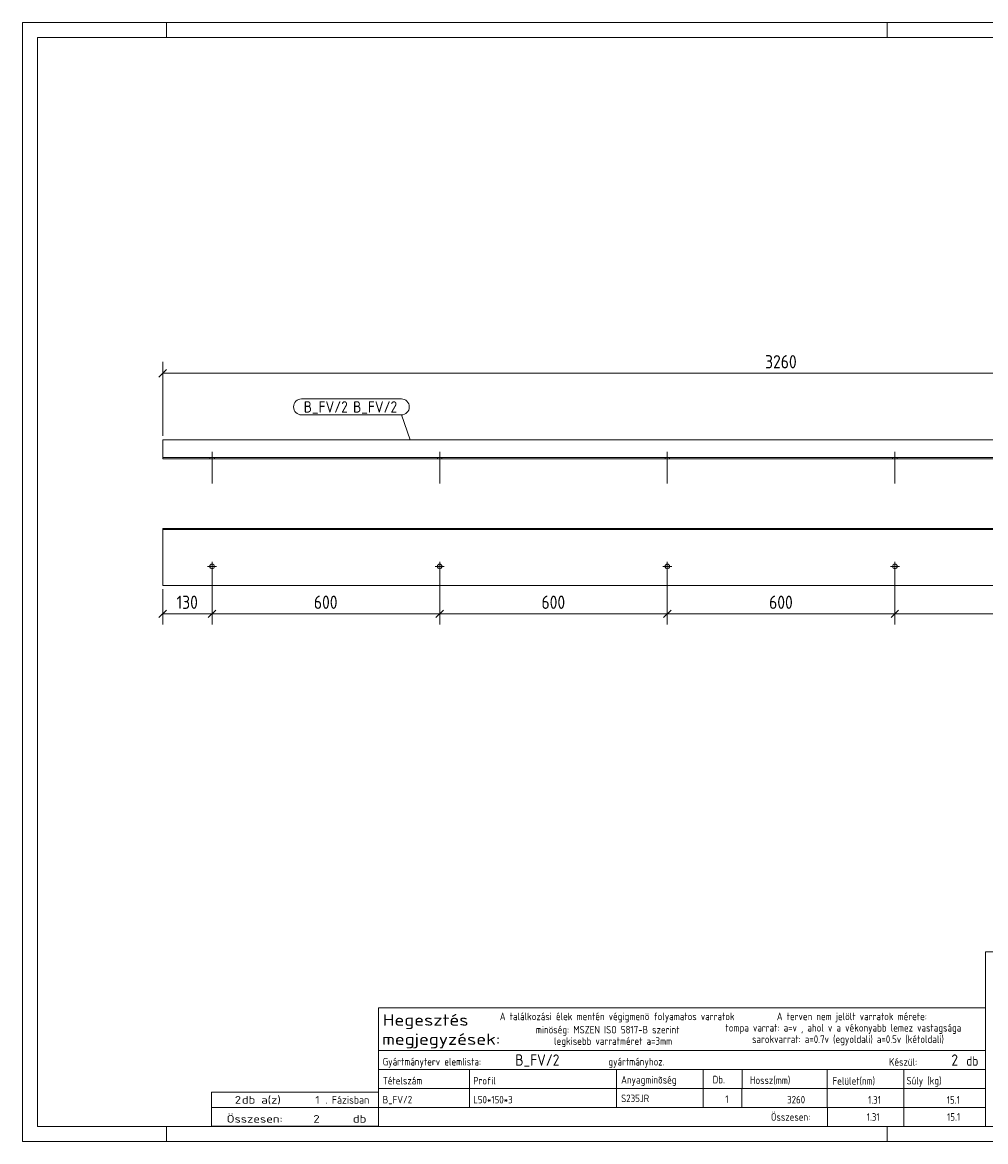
# Model space of a CAD drawing. Header units: millimetres. Extents: x 1 to 419, y 1 to 296.
# Tile 1 of 2: x 1 to 255, y 1 to 296. Entities that reach past the tile are written whole.
import ezdxf

# ---------------------------------------------------------------- set-up
doc = ezdxf.new("R2010")
doc.units = ezdxf.units.MM
doc.header["$LTSCALE"] = 0.6
doc.linetypes.add('XKITLINE00', pattern=[0])
for name, color, linetype, lineweight in [('Bolt', 7, 'Continuous', 0), ('DrawingSheet', 5, 'Continuous', 0), ('OtherObjectType', 1, 'Continuous', 0), ('Part', 2, 'Continuous', 0), ('PartMark', 3, 'Continuous', 0), ('Z-DIMENSIONS', 1, 'Continuous', 0)]:
    doc.layers.add(name, color=color, linetype=linetype, lineweight=lineweight)
doc.styles.add('ISOCPEUR', font='ISOCPEUR.TTF')

msp = doc.modelspace()

# ---------------------------------------------------------------- linework, layer by layer
at = {"layer": 'Bolt', "color": 3, "linetype": 'XKITLINE00', "lineweight": 0}
for p, q in [((50.4, 181), (50.4, 181.3)), ((51, 174.5), (51, 182.8)), ((51.6, 181), (51.6, 181.3)), ((110.4, 181), (110.4, 181.3)), ((111, 174.5), (111, 182.8)), ((111.6, 181), (111.6, 181.3)), ((170.4, 181), (170.4, 181.3)), ((171, 174.5), (171, 182.8)), ((171.6, 181), (171.6, 181.3)), ((230.4, 181), (230.4, 181.3)), ((231, 174.5), (231, 182.8)), ((231.6, 181), (231.6, 181.3)), ((51, 151.41), (51, 153.81)), ((111, 151.41), (111, 153.81)), ((171, 151.41), (171, 153.81)), ((231, 151.41), (231, 153.81)), ((49.8, 152.61), (52.2, 152.61)), ((109.8, 152.61), (112.2, 152.61)), ((169.8, 152.61), (172.2, 152.61)), ((229.8, 152.61), (232.2, 152.61))]:
    msp.add_line(p, q, dxfattribs=at)
for centre in [(51, 152.61), (111, 152.61), (171, 152.61), (231, 152.61)]:
    msp.add_circle(centre, 0.6, dxfattribs=at)
at = {"layer": 'DrawingSheet', "color": 2, "linetype": 'XKITLINE00', "lineweight": 0}
for p, q in [((419, 296), (1, 296)), ((1, 296), (1, 1)), ((39, 292), (39, 296)), ((229, 292), (229, 296)), ((39, 1), (39, 5)), ((229, 1), (229, 5)), ((1, 1), (419, 1))]:
    msp.add_line(p, q, dxfattribs=at)
at = {"layer": 'DrawingSheet', "color": 3, "linetype": 'XKITLINE00', "lineweight": 0}
for p, q in [((415, 292), (5, 292)), ((5, 292), (5, 5)), ((5, 5), (415, 5))]:
    msp.add_line(p, q, dxfattribs=at)
at = {"layer": 'OtherObjectType', "color": 7, "linetype": 'XKITLINE00', "lineweight": 0}
for p, q in [((254.84, 51.05), (254.84, 6.75)), ((254.84, 51.05), (415, 51.05)), ((94.84, 25), (94.84, 36.25)), ((94.84, 36.25), (254.84, 36.25)), ((254.84, 36.25), (254.84, 25)), ((94.84, 25), (254.84, 25)), ((94.84, 25), (254.84, 25)), ((94.84, 25), (94.84, 20)), ((254.84, 25), (254.84, 20)), ((94.84, 20), (254.84, 20)), ((94.84, 20), (94.84, 15)), ((118.84, 20), (118.84, 15)), ((157.61, 15), (157.61, 20)), ((180.5, 20), (180.5, 15)), ((190.7, 20), (190.7, 15.12)), ((213.15, 20), (213.15, 15)), ((233.33, 20), (233.33, 15)), ((254.84, 20), (254.84, 15)), ((94.84, 15), (254.84, 15)), ((94.84, 15), (94.84, 10)), ((118.84, 15), (118.84, 10)), ((157.61, 10), (157.61, 15)), ((180.5, 15), (180.5, 10)), ((190.67, 15), (190.67, 10)), ((213.18, 15), (213.18, 10)), ((233.33, 15), (233.33, 10)), ((254.84, 15), (254.84, 10)), ((50.84, 10), (50.84, 14)), ((50.84, 14), (94.84, 14)), ((94.84, 10), (94.84, 14)), ((50.84, 10), (94.84, 10)), ((50.85, 5.02), (50.84, 9.99)), ((50.84, 9.98), (94.74, 9.98)), ((94.84, 10), (254.84, 10)), ((94.84, 10), (94.84, 5)), ((213.19, 10), (213.19, 5)), ((233.31, 10), (233.31, 5)), ((254.84, 10), (254.84, 5)), ((50.89, 5.03), (94.79, 5.03)), ((94.84, 5), (254.84, 5))]:
    msp.add_line(p, q, dxfattribs=at)
at = {"layer": 'Part', "color": 2, "linetype": 'XKITLINE00', "lineweight": 0}
for p, q in [((38, 186), (38, 181)), ((364, 186), (38, 186)), ((364, 181.3), (38, 181.3)), ((38, 181), (364, 181)), ((38, 162.61), (38, 147.61)), ((364, 162.61), (38, 162.61)), ((364, 162.31), (38, 162.31)), ((38, 147.61), (364, 147.61))]:
    msp.add_line(p, q, dxfattribs=at)
at = {"layer": 'PartMark', "color": 7, "linetype": 'XKITLINE00', "lineweight": 0}
for p, q in [((74.57, 196.75), (100.9, 196.75)), ((74.57, 192.54), (100.9, 192.54)), ((103.23, 185.95), (100.9, 192.54))]:
    msp.add_line(p, q, dxfattribs=at)
for centre, start, end in [((74.57, 194.65), 90, 270), ((100.9, 194.65), 270, 90)]:
    msp.add_arc(centre, 2.1, start, end, dxfattribs=at)
at = {"layer": 'Z-DIMENSIONS', "color": 7, "linetype": 'XKITLINE00', "lineweight": 0}
for p, q in [((38, 187), (38, 206.55)), ((38.99, 204.49), (37.01, 202.51)), ((38, 203.5), (364, 203.5)), ((51, 151.61), (51, 137.31)), ((51, 151.61), (51, 137.31)), ((111, 151.61), (111, 137.31)), ((111, 151.61), (111, 137.31)), ((171, 151.61), (171, 137.31)), ((171, 151.61), (171, 137.31)), ((231, 151.61), (231, 137.31)), ((231, 151.61), (231, 137.31)), ((38, 146.61), (38, 137.31)), ((38.99, 141.1), (37.01, 139.12)), ((38, 140.11), (51, 140.11)), ((51.99, 141.1), (50.01, 139.12)), ((51.99, 141.1), (50.01, 139.12)), ((51, 140.11), (111, 140.11)), ((111.99, 141.1), (110.01, 139.12)), ((111.99, 141.1), (110.01, 139.12)), ((111, 140.11), (171, 140.11)), ((171.99, 141.1), (170.01, 139.12)), ((171.99, 141.1), (170.01, 139.12)), ((171, 140.11), (231, 140.11)), ((231.99, 141.1), (230.01, 139.12)), ((231.99, 141.1), (230.01, 139.12)), ((231, 140.11), (291, 140.11))]:
    msp.add_line(p, q, dxfattribs=at)
at = {"layer": 'Z-DIMENSIONS', "color": 3}
for p in [(38, 203.5), (38, 140.11), (51, 140.11), (51, 140.11), (111, 140.11), (111, 140.11), (171, 140.11), (171, 140.11), (231, 140.11), (231, 140.11)]:
    msp.add_point(p, dxfattribs=at)

# ---------------------------------------------------------------- texts
at = {"layer": 'OtherObjectType', "color": 7, "style": 'ISOCPEUR'}
for s, height, width, p in [('Hegesztés', 3, 1.19, (95.99, 31.56)), ('A találkozási élek mentén végigmenö folyamatos varratok', 2, 0.85, (126.84, 33)), ('A terven nem jelölt varratok mérete:', 2, 0.85, (199.86, 33)), ('megjegyzések:', 3, 1.19, (95.84, 26.5)), ('minöség: MSZEN ISO 5817-B szerint', 2, 0.85, (136.34, 29.5)), ('tompa varrat: a=v , ahol v a vékonyabb lemez vastagsága', 2, 0.85, (186.34, 30)), ('legkisebb varratméret a=3mm', 2, 0.85, (141.16, 26.5)), ('sarokvarrat: a=0.7v (egyoldali) a=0.5v (kétoldali)', 2, 0.85, (193.34, 27)), ('db', 2.5, 0.85, (249.84, 21)), ('Gyártmányterv elemlista:                               gyártmányhoz.', 2, 0.85, (95.99, 21.06)), ('Készül:', 2, 0.85, (229.47, 21)), ('Tételszám', 2, 0.85, (95.99, 16.06)), ('Profil', 2, 0.85, (119.84, 16.06)), ('Anyagminõség', 2, 0.85, (158.83, 16.29)), ('Db.', 2, 0.85, (182.96, 16.35)), ('Hossz(mm)', 2, 0.85, (192.78, 16.2)), ('Felület(nm)', 2, 0.85, (214.56, 16)), ('Súly (kg)', 2, 0.85, (234.05, 16.06)), ('2', 2, 1.211571, (56.99, 11)), ('db a(z)', 2, 1.211571, (58.84, 11)), ('1', 2, 1.211571, (78.19, 11)), ('. Fázisban', 2, 0.935, (80.84, 11)), ('Összesen:', 2, 0.85, (198.33, 6.5)), ('Összesen:            db', 2, 1.211571, (54.84, 6)), ('2', 2, 1.211571, (77.7, 6))]:
    msp.add_text(s, height=height, dxfattribs=dict(at, width=width)).set_placement(p)
at = {"layer": 'OtherObjectType', "color": 5, "style": 'ISOCPEUR', "width": 0.85}
for s, height, p in [('B_FV/2', 3, (130.94, 21)), ('2', 3, (245.89, 21)), ('B_FV/2', 2, (95.99, 11.06)), ('L50*150*3', 2, (119.84, 11.06)), ('S235JR', 2, (158.83, 11.4)), ('1', 2, (186.28, 11.17)), ('3260', 2, (202.58, 11.06)), ('1.31', 2, (223.92, 11)), ('15.1', 2, (244.68, 11)), ('1.31', 2, (223.58, 6.5)), ('15.1', 2, (244.75, 6.5))]:
    msp.add_text(s, height=height, dxfattribs=at).set_placement(p)
at = {"layer": 'PartMark', "color": 1, "style": 'ISOCPEUR', "width": 0.85}
msp.add_text('B_FV/2', height=3, dxfattribs=at).set_placement((75.17, 193.15))
at = {"layer": 'PartMark', "color": 3, "style": 'ISOCPEUR', "width": 0.85}
msp.add_text('B_FV/2', height=3, dxfattribs=at).set_placement((88.18, 193.15))
at = {"layer": 'Z-DIMENSIONS', "color": 3, "style": 'ISOCPEUR', "width": 0.85}
for s, p in [('3260', (196.79, 204.8)), ('130', (41.64, 141.41)), ('600', (77.84, 141.41)), ('600', (137.84, 141.41)), ('600', (197.84, 141.41))]:
    msp.add_text(s, height=3.5, dxfattribs=at).set_placement(p)

doc.saveas('drawing.dxf')
